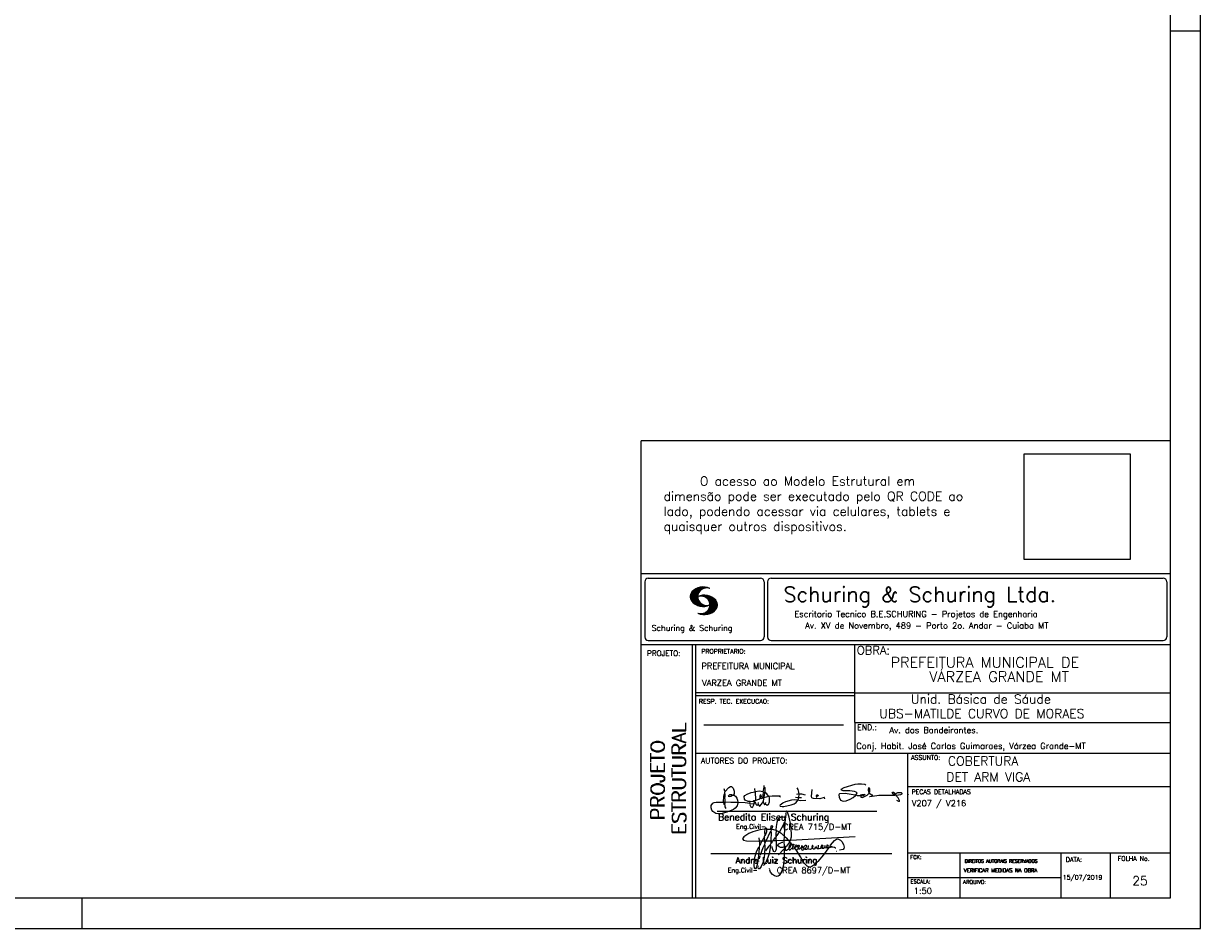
# Model space of a CAD drawing. Extents: x 0 to 84.1, y 0 to 59.4.
# Tile 4 of 6: x 45.2 to 84.1, y 0 to 30. Entities that reach past the tile are written whole.
import ezdxf

# ---------------------------------------------------------------- set-up
doc = ezdxf.new("R2010")
doc.units = 0
doc.header["$MEASUREMENT"] = 0
doc.layers.get('0').update_dxf_attribs({"linetype": 'CONTINUOUS'})
doc.layers.add('1', color=1, linetype='CONTINUOUS')
doc.layers.add('2', color=2, linetype='CONTINUOUS')
doc.styles.get("Standard").update_dxf_attribs({"font": 'ROMANS.SHX'})
picture_1 = doc.add_image_def('image1.png', size_in_pixel=(300, 300))

# ---------------------------------------------------------------- blocks, each defined once
blk = doc.blocks.new('assinaturabenedito')
at = {"color": 162}
for points in [[(80.21, 160.29), (79.88, 160.45), (79.72, 161.68), (80.29, 161.77), (80.46, 162.01), (80.54, 163.49), (80.37, 163.74), (80.54, 164.8), (80.46, 166.12), (80.29, 166.36), (80.37, 167.51), (82.43, 169.81), (83.41, 170.39), (83.9, 170.39), (84.81, 169.48), (85.38, 167.84), (85.46, 166.36), (85.13, 165.71), (86.12, 164.97), (86.94, 163.98), (87.35, 162.83), (87.43, 161.68), (87.19, 161.52), (83.66, 161.52), (80.46, 161.77)], [(80.46, 167.68), (80.21, 167.84), (79.88, 169.07)], [(96.95, 167.51), (96.79, 169.24)], [(101.55, 163.82), (102.04, 164.31), (102.28, 166.78), (102.28, 167.1), (101.55, 167.19), (101.46, 167.51), (101.96, 170.06), (102.28, 169.81), (102.28, 167.27)], [(101.96, 170.06), (102.04, 170.96)], [(120.99, 164.31), (121.24, 166.12), (121.16, 167.19), (120.66, 168.66), (120.09, 169.57)], [(155.13, 165.22), (153.4, 165.22), (152.58, 165.54), (153.16, 166.78), (152.67, 167.35), (151.85, 167.68), (149.14, 168.01), (145.61, 168.01), (144.71, 168.34), (144.46, 168.91), (146.1, 169.9), (152.17, 171.62), (153.65, 171.87), (155.7, 171.87), (157.43, 171.62), (158.08, 171.29)], [(159.89, 166.69), (159.89, 167.1), (160.22, 167.51), (160.22, 168.91), (160.05, 169.48), (159.56, 169.65), (159.23, 168.99), (159.23, 168.42), (159.56, 167.27), (159.8, 167.19)], [(79.55, 161.85), (79.72, 164.8), (79.88, 165.87), (80.21, 166.28)], [(84.48, 165.54), (84.15, 165.87), (83.57, 165.87), (82.84, 165.71), (82.1, 165.05), (82.59, 164.8), (83.57, 164.97), (84.48, 165.54)], [(84.48, 165.54), (85.05, 165.63)], [(94.32, 162.18), (93.09, 162.18), (91.53, 162.83), (91.12, 163.41), (90.96, 164.8), (91.29, 165.38), (92.52, 166.2), (94.82, 167.1), (97.03, 167.43), (97.11, 162.92)], [(94.08, 161.03), (94.32, 162.18), (95.88, 162.34), (96.21, 162.59), (96.95, 162.67)], [(96.87, 161.77), (96.54, 161.77), (95.88, 162.26)], [(98.59, 160.54), (98.1, 159.96), (97.61, 160.37), (97.36, 161.44), (96.87, 161.6), (97.03, 162.75), (99.08, 163.33), (99.9, 163.9), (100.48, 163.74), (101.3, 164.07), (101.55, 163.9), (101.38, 162.01)], [(101.46, 167.43), (99.17, 167.76), (97.11, 167.51)], [(98.59, 160.54), (99.17, 159.71), (99.58, 159.63), (100.56, 160.62), (101.38, 161.93), (102.12, 160.29), (102.69, 160.78), (103.6, 160.12), (104.42, 160.54), (104.99, 161.85), (104.99, 163.9), (104.66, 164.97), (106.3, 165.3), (110.57, 165.22), (110.74, 164.97), (110.49, 164.56)], [(99.9, 163.9), (100.48, 164.8), (100.4, 165.63), (99.9, 165.79), (99.49, 165.22), (99.58, 164.23), (99.82, 164.15)], [(101.3, 164.07), (101.55, 167.1)], [(102.04, 164.31), (104.58, 164.97)], [(104.34, 164.97), (103.51, 166.36), (102.69, 166.94), (102.37, 166.94)], [(110.74, 160.29), (110.57, 159.96), (110.74, 159.63), (111.88, 159.39), (112.87, 159.39), (116.89, 160.21), (118.53, 160.86), (119.68, 161.6), (120.5, 162.83)], [(110.74, 160.29), (112.29, 161.44), (113.94, 162.18), (117.22, 163.08), (118.86, 163.16), (122.22, 162.59), (124.85, 162.83)], [(120.83, 164.15), (119.19, 164.39)], [(121.16, 166.36), (119.76, 166.04)], [(120.83, 164.15), (120.58, 163)], [(120.83, 164.15), (121.07, 164.31), (122.47, 164.23)], [(121.24, 166.2), (121.48, 166.36), (122.55, 166.36), (124.6, 165.87)], [(135.35, 163.57), (135.27, 164.23), (135.11, 164.31), (132.64, 163.57), (129.12, 163.74), (128.62, 163.9), (128.3, 164.15), (128.05, 164.89), (128.46, 168.66)], [(130.84, 164.8), (130.76, 165.22), (131.25, 165.79), (131.58, 165.71), (131.66, 165.3), (131.41, 164.97), (130.84, 164.8)], [(130.84, 164.8), (130.76, 164.48), (130.92, 164.23)], [(152.26, 165.38), (152.17, 165.54), (151.11, 165.79), (146.68, 166.53), (143.56, 166.36), (143.23, 166.2), (143.15, 165.79), (143.31, 164.56), (144.13, 162.83), (145.61, 162.26), (147.25, 162.51), (149.38, 163.33), (151.02, 164.23), (152.26, 165.38)], [(152.26, 165.38), (152.5, 165.54)], [(155.21, 165.05), (155.13, 165.3), (155.37, 165.71), (156.03, 166.04), (157.26, 166.2), (157.43, 165.87), (157.18, 165.54), (156.6, 165.3), (155.21, 165.05)], [(155.21, 165.05), (155.29, 164.48), (156.19, 164.23), (158.82, 165.63), (159.89, 166.69), (161.36, 165.79), (161.61, 165.3), (161.61, 165.13), (161.12, 164.89), (160.3, 164.64), (159.97, 164.72)], [(161.61, 165.13), (165.22, 165.63), (174, 165.63), (174.41, 165.71), (174.49, 166.28)], [(176.63, 162.1), (176.63, 162.75), (175.81, 164.15), (174.99, 164.97), (174.82, 165.63), (177.36, 166.04), (178.02, 166.28), (178.02, 166.53), (177.78, 166.86), (177.36, 166.94), (175.56, 166.94), (174.66, 166.61), (174.49, 166.36), (173.02, 166.2), (172.61, 166.69), (172.93, 167.19), (173.34, 167.19), (173.75, 166.86), (173.84, 166.45)], [(173.59, 165.63), (173.59, 166.12)], [(174.82, 165.63), (174.58, 165.71)], [(176.63, 162.1), (176.13, 162.1), (175.07, 162.75)], [(181.55, 165.95), (181.47, 166.12)], [(87.43, 161.36), (87.1, 159.8), (86.04, 158.4), (84.97, 157.66), (81.44, 156.27), (78.16, 155.28), (76.68, 155.28), (75.37, 155.53), (73.73, 156.51), (73.15, 157.25), (72.66, 158.56), (72.74, 159.96), (73.65, 161.11), (74.38, 161.52), (75.53, 161.77), (79.64, 161.77)], [(80.21, 160.29), (80.46, 161.6)], [(80.21, 160.29), (80.37, 159.22), (80.87, 158.32)], [(94.08, 161.03), (91.53, 161.36), (87.43, 161.52)], [(94.08, 161.03), (94.08, 160.86)], [(96.29, 160.7), (94.24, 160.86), (94.08, 160.21), (94.57, 159.14), (95.39, 158.89), (95.8, 159.22), (96.29, 160.29), (96.29, 160.7)], [(96.29, 160.7), (96.87, 161.52)], [(98.59, 160.54), (98.76, 161.6)], [(102.78, 160.78), (102.86, 161.52)], [(176.63, 162.1), (176.63, 162.1)]]:
    blk.add_lwpolyline(points, dxfattribs=at)
blk = doc.blocks.new('assinaturanadre')
at = {"color": 162}
for points in [[(-225.3, 18.87), (-225.71, 15.34), (-225.87, 15.1), (-226.28, 15.26), (-226.36, 15.59), (-227.18, 16), (-229.07, 16), (-230.71, 15.18), (-231.94, 13.7), (-232.6, 11.73), (-233.01, 8.69), (-233.17, 5.9), (-233.01, 5.41), (-233.26, 2.62), (-233.26, 1.06), (-233.09, 0.65), (-233.34, -0.09), (-233.17, -0.67), (-233.17, -2.55), (-233.67, -2.8), (-235.23, -2.8), (-235.14, -2.23), (-233.42, -0.17)], [(-225.3, 18.87), (-225.46, 18.87), (-225.54, 18.46)], [(-225.3, 18.87), (-225.22, 19.04)], [(-221.69, -2.31), (-221.03, 0.57), (-220.87, 2.86), (-221.52, 9.6), (-222.84, 15.92), (-223.98, 19.86), (-224.56, 20.6), (-224.89, 20.68), (-225.22, 20.19), (-225.22, 19.53)], [(-225.87, 15.1), (-225.95, 13.46), (-226.28, 11.98), (-226.61, 11.73), (-227.59, 9.51), (-230.47, 4.42), (-229.32, 3.44), (-229.07, 3.44), (-227.43, 1.88), (-226.69, 1.63), (-226.61, 0.81), (-226.86, -2.47), (-226.77, -7.81), (-226.53, -8.71), (-226.86, -9.37), (-226.61, -10.68), (-226.69, -17.25), (-227.1, -21.27), (-227.76, -23.82), (-228.83, -27.19), (-229.56, -28.58), (-230.71, -29.9), (-231.53, -30.47), (-232.52, -30.72), (-234.41, -30.31), (-235.88, -29.24), (-237.44, -27.27), (-238.1, -25.79)], [(-237.2, 6.72), (-237.03, 8.78), (-236.78, 9.27), (-236.46, 9.43), (-236.13, 9.27), (-235.96, 8.53), (-236.29, 7.05), (-236.62, 6.39), (-236.87, 6.31)], [(-226.28, 11.98), (-226.12, 11.9), (-226.12, 10.83), (-226.69, 1.71)], [(-240.48, 6.64), (-245.98, 6.07), (-251.39, 4.42), (-254.59, 2.95), (-256.81, 1.55), (-258.37, 0.4), (-259.02, -0.26), (-259.43, -1.08), (-259.35, -1.49), (-258.86, -2.06), (-256.4, -2.8), (-246.55, -3.05), (-246.22, -2.8), (-246.39, -0.34)], [(-242.2, 0.15), (-243.19, -1.16), (-244.01, -2.97), (-246.22, -2.97)], [(-237.2, 6.72), (-236.95, 6.23), (-237.2, 4.67), (-237.61, 4.26), (-241.05, -2.97), (-241.95, -3.05), (-242.12, 0.81), (-241.95, 1.47), (-241.46, 1.88), (-240.4, 4.59), (-240.23, 6.56), (-237.36, 6.56), (-237.2, 6.72)], [(-241.87, 6.48), (-242.12, 4.51), (-242.04, 1.47)], [(-240.48, 6.64), (-240.48, 6.97), (-241.05, 7.38), (-241.63, 7.22), (-241.79, 6.64)], [(-237.28, 4.51), (-237.03, 4.1), (-237.11, -2.72), (-237.36, -2.88), (-240.89, -2.88)], [(-240.48, 6.64), (-240.31, 6.64)], [(-236.54, 6.48), (-234.98, 6.31), (-233.26, 5.82)], [(-233.01, 5.41), (-232.68, 5.49), (-230.63, 4.34), (-232.35, 1.55), (-233.01, 0.89)], [(-230.47, 4.42), (-230.47, 4.42)], [(-226.61, 0.81), (-226.36, 0.81), (-225.22, -0.17), (-224.97, -0.67), (-223.74, -1.9), (-223.66, -2.39), (-226.77, -2.55)], [(-221.69, -2.31), (-170.73, 0.81)], [(-246.14, -3.05), (-246.22, -5.76), (-246.06, -6), (-246.39, -7.4), (-246.3, -8.47), (-246.88, -14.54), (-247.62, -19.96), (-248.44, -23.33), (-249.18, -24.72), (-249.5, -24.89), (-250.08, -24.31), (-250.41, -21.93), (-250.41, -19.88), (-250, -16.76), (-248.44, -11.5), (-246.88, -7.97), (-246.47, -7.65)], [(-241.87, -4.11), (-242.12, -5.76), (-241.95, -6), (-241.95, -7.73), (-242.2, -13.15), (-242.78, -17.42), (-243.43, -19.96), (-244.74, -22.83), (-246.14, -24.72), (-246.47, -24.89), (-246.8, -24.72), (-247.21, -23.66)], [(-244.33, -3.05), (-245.32, -5.02), (-245.98, -5.84)], [(-242.12, -5.67), (-242.45, -6), (-243.51, -8.3), (-245.65, -13.97)], [(-242.04, -2.88), (-243.92, -2.97)], [(-237.11, -2.97), (-237.28, -3.87), (-237.28, -4.53), (-237.11, -4.69), (-237.61, -5.76), (-237.44, -6.25), (-238.02, -9.78), (-238.59, -12.57), (-239.66, -15.94), (-241.79, -20.78), (-242.61, -21.85), (-243.27, -22.1)], [(-241.13, -2.97), (-241.54, -3.95), (-241.87, -4.11), (-241.95, -3.13)], [(-237.61, -5.76), (-239, -7.15), (-241.38, -10.6)], [(-235.31, -2.64), (-235.8, -2.97), (-237.11, -2.88)], [(-235.88, -2.97), (-236.13, -3.62), (-237.03, -4.61)], [(-233.09, -2.8), (-233.01, -9.29), (-233.17, -9.94), (-233.91, -11.18), (-234.32, -11.26), (-234.9, -11.01), (-235.39, -10.27), (-236.13, -8.06), (-236.21, -7.15)], [(-226.86, -2.55), (-233.17, -2.72)], [(-226.77, -7.56), (-227.84, -7.89), (-229.65, -7.89), (-230.71, -7.48), (-231.7, -6.66), (-231.78, -6), (-230.96, -5.1), (-228.25, -3.79), (-227.68, -3.79)], [(-222.43, -3.29), (-222.43, -3.7), (-224.97, -6.82), (-226.61, -7.4)], [(-226.04, -8.47), (-226.45, -8.63)], [(-225.05, -6.91), (-226.04, -8.55), (-225.87, -8.79), (-225.95, -9.7), (-225.54, -10.03), (-224.97, -10.03), (-223.16, -8.96)], [(-221.69, -2.31), (-223.57, -2.39)], [(-221.36, -4.85), (-222.18, -5.35), (-222.34, -6.09), (-222.75, -6.66), (-223.08, -7.97), (-223.08, -8.88), (-222.67, -9.78), (-222.34, -9.86), (-222.01, -9.78), (-220.54, -8.47)], [(-221.19, -5.1), (-221.28, -6.09), (-221.6, -6.74), (-222.43, -8.06), (-222.92, -8.38)], [(-221.85, -2.39), (-222.43, -3.29), (-222.84, -2.88), (-222.84, -2.55)], [(-222.43, -3.7), (-221.44, -4.36), (-221.36, -4.94), (-220.78, -5.18), (-220.29, -5.92), (-219.96, -6), (-219.47, -5.35), (-219.14, -5.26), (-218.98, -5.51), (-219.39, -6.5), (-219.96, -6.99), (-220.21, -7.56), (-220.46, -8.47), (-220.05, -9.04), (-219.55, -9.12), (-218.4, -8.55), (-217.91, -9.37), (-217.34, -9.7), (-216.02, -9.12), (-215.7, -8.71), (-215.04, -9.04), (-214.3, -9.04), (-212.99, -7.81), (-212.91, -7.07), (-212.66, -6.58), (-212.41, -6.58), (-212.17, -6.91), (-212.33, -7.81), (-212.58, -8.14), (-212.99, -7.97)], [(-219.96, -6), (-219.8, -6.74)], [(-219.8, -6.82), (-219.88, -7.07)], [(-219.8, -6.91), (-218.57, -7.89), (-218.32, -7.73), (-217.58, -6.17), (-217.26, -5.84), (-216.93, -6), (-216.85, -6.82), (-217.58, -7.81), (-218.4, -8.22), (-218.49, -7.97)], [(-218.4, -8.22), (-218.4, -8.47)], [(-190.51, -6.82), (-189.52, -7.32), (-189.77, -7.81), (-190.42, -8.06), (-191.57, -7.97), (-195.76, -13.72), (-200.19, -18.89), (-203.31, -21.93), (-205.03, -23), (-206.1, -23.33), (-207.49, -23.25), (-208.48, -22.67), (-210.94, -20.21), (-212.58, -17.66), (-213.81, -15.2), (-216.85, -10.6), (-217.17, -9.78)], [(-215.53, -8.3), (-215.86, -7.73), (-215.86, -6.82), (-215.45, -6), (-215.2, -6), (-214.96, -6.33), (-214.88, -7.23), (-215.53, -8.3)], [(-215.53, -8.3), (-215.53, -8.63)], [(-212.66, -8.14), (-212.99, -9.37), (-212.91, -9.78), (-212.25, -10.03), (-211.18, -9.53), (-210.94, -9.29), (-211.27, -8.63), (-211.27, -8.06), (-210.86, -7.23), (-210.03, -6.09), (-209.3, -6), (-209.05, -7.15), (-209.54, -8.14), (-210.36, -9.12), (-210.2, -9.37), (-208.72, -9.21), (-207.9, -8.63), (-207.41, -6.82), (-207.49, -6.41)], [(-212.66, -6.58), (-212.91, -6.33)], [(-210.36, -9.12), (-210.86, -9.21)], [(-204.54, -8.14), (-204.54, -8.55), (-205.28, -9.12), (-206.26, -9.45), (-207.49, -9.29), (-207.9, -8.79)], [(-204.54, -8.14), (-204.04, -7.81), (-203.96, -6.99), (-204.37, -6.41), (-204.78, -6.41), (-204.87, -7.73), (-204.54, -8.14)], [(-202.24, -7.15), (-202.08, -8.06), (-202.98, -9.29), (-203.47, -9.29), (-204.45, -8.63)], [(-201.42, -7.07), (-201.5, -7.48), (-201.25, -8.22), (-200.6, -8.71), (-200.02, -8.71)], [(-201.09, -6.5), (-201.09, -6.5)], [(-196.33, -7.48), (-197.23, -8.3), (-198.14, -8.71), (-199.2, -9.04), (-199.78, -8.96), (-199.94, -8.63), (-199.53, -7.07), (-199.53, -6.25)], [(-196.33, -7.48), (-196.09, -6.82), (-196.17, -6.41), (-196.99, -6.17), (-197.56, -6.82), (-197.73, -7.32), (-197.73, -7.81), (-197.48, -8.22)], [(-194.77, -7.89), (-195.84, -8.71), (-196.5, -8.79), (-197.15, -8.38)], [(-194.77, -7.23), (-194.28, -6.74), (-194.28, -6.41), (-194.77, -6.74), (-194.77, -7.23)], [(-194.77, -7.23), (-194.77, -7.97), (-194.61, -8.06), (-193.13, -8.14), (-192.15, -7.81), (-191.74, -7.97)], [(-192.06, -7.73), (-191.74, -7.07), (-191.98, -6.5), (-192.64, -6), (-193.13, -6), (-193.3, -7.07), (-192.64, -7.81)], [(-190.51, -6.82), (-191.33, -7.89)], [(-190.51, -6.82), (-190.18, -6.17), (-187.06, -2.39), (-185.58, -1.41), (-184.35, -1.24), (-182.46, -2.23), (-181.32, -3.21), (-179.92, -5.59), (-179.43, -7.65), (-179.59, -8.79), (-180.25, -9.62), (-183.04, -10.03)], [(-189.44, -7.23), (-189.11, -6.99), (-188.78, -7.32)], [(-189.44, -7.23), (-189.19, -7.56), (-188.7, -7.4), (-187.39, -7.81), (-186.73, -7.81), (-186.48, -8.14), (-186.07, -8.22)], [(-246.39, -16.43), (-246.39, -16.84)], [(-246.06, -15.36), (-246.22, -16.1)], [(-245.81, -14.54), (-245.89, -15.03)], [(-226.86, -9.29), (-231.21, -13.8)], [(-185.42, -10.77), (-185.17, -10.77)], [(-247.29, -22.34), (-247.29, -22.92)], [(-246.8, -18.57), (-246.88, -19.06)], [(-238.43, -24.64), (-238.43, -24.81)], [(-238.26, -25.22), (-238.18, -25.46)]]:
    blk.add_lwpolyline(points, dxfattribs=at)

msp = doc.modelspace()

# ---------------------------------------------------------------- linework, layer by layer
at = {"layer": '2', "linetype": 'Continuous'}
for p, q in [((84.100006, 0), (84.100006, 59.400002)), ((84.100006, 29.700001), (83.100006, 29.700001)), ((65.600006, 1), (65.600006, 16.142713)), ((83.100006, 16.142713), (65.600006, 16.142713)), ((65.600006, 11.755142), (83.100006, 11.755135)), ((65.715988, 11.477417), (65.715988, 9.648308)), ((65.832489, 11.593918), (69.548996, 11.593918)), ((67.221772, 10.985771), (67.528321, 11.292321)), ((67.222123, 10.971993), (67.545929, 11.295792)), ((67.222489, 10.958214), (67.56427, 11.300003)), ((67.224472, 10.94606), (67.581131, 11.302727)), ((67.2267, 10.934159), (67.596314, 11.303772)), ((67.228943, 10.922257), (67.612336, 11.305649)), ((67.232178, 10.911354), (67.626831, 11.306015)), ((67.235916, 10.900948), (67.642014, 11.307053)), ((67.239655, 10.890557), (67.656281, 11.307183)), ((67.243561, 10.880333), (67.669251, 11.306015)), ((67.608673, 11.231301), (67.68306, 11.305702)), ((67.638062, 11.246552), (67.69574, 11.30423)), ((67.662873, 11.257233), (67.708405, 11.302758)), ((67.681977, 11.2622), (67.721238, 11.301461)), ((67.702469, 11.268563), (67.733063, 11.299149)), ((67.718491, 11.270424), (67.744904, 11.296837)), ((67.734482, 11.272286), (67.757004, 11.294808)), ((67.750473, 11.274147), (67.768555, 11.292221)), ((69.665497, 11.477417), (69.665497, 9.648308)), ((69.778748, 11.477417), (69.778748, 9.648308)), ((69.895249, 11.593918), (82.867508, 11.593918)), ((82.984009, 11.477417), (82.984009, 9.648308)), ((67.222168, 11.000305), (67.508011, 11.286148)), ((67.224366, 11.016648), (67.488404, 11.280686)), ((67.226578, 11.03299), (67.465409, 11.271813)), ((67.232437, 11.052986), (67.439469, 11.26001)), ((67.239258, 11.073952), (67.410523, 11.245209)), ((67.248612, 10.871239), (67.520584, 11.143219)), ((67.252747, 11.10157), (67.374314, 11.223145)), ((67.253647, 10.862129), (67.502121, 11.110611)), ((67.258683, 10.853035), (67.491593, 11.085945)), ((67.264267, 10.84449), (67.483597, 11.06382)), ((67.270783, 10.836869), (67.47966, 11.045746)), ((67.277298, 10.829247), (67.475876, 11.027817)), ((67.283814, 10.821625), (67.474167, 11.011971)), ((67.290558, 10.814232), (67.473114, 10.996781)), ((67.296936, 10.807419), (67.470307, 10.980797)), ((67.304734, 10.800133), (67.473206, 10.968598)), ((67.311829, 10.793083), (67.474121, 10.955384)), ((67.319168, 10.786293), (67.475159, 10.942276)), ((67.326828, 10.779808), (67.477616, 10.930596)), ((67.334488, 10.773323), (67.480088, 10.918923)), ((67.342133, 10.766846), (67.482544, 10.90725)), ((67.531494, 10.998619), (67.546158, 11.013283)), ((67.548691, 11.001663), (67.565323, 11.018303)), ((67.563156, 11.001992), (67.584885, 11.023735)), ((67.577607, 11.00232), (67.601899, 11.026612)), ((67.592072, 11.002648), (67.619477, 11.030045)), ((67.604584, 11.001007), (67.635239, 11.03167)), ((67.617234, 10.999535), (67.651505, 11.033806)), ((67.62999, 10.998154), (67.666199, 11.034363)), ((67.64122, 10.99524), (67.680893, 11.03492)), ((67.652436, 10.992317), (67.695603, 11.035485)), ((67.664337, 10.990074), (67.708985, 11.034729)), ((67.674881, 10.986489), (67.72316, 11.034767)), ((67.684327, 10.981789), (67.736191, 11.033654)), ((67.694321, 10.977654), (67.748459, 11.031792)), ((67.704605, 10.973801), (67.761597, 11.0308)), ((67.71431, 10.969368), (67.773758, 11.028824)), ((67.722412, 10.963333), (67.785233, 11.026146)), ((67.732499, 10.959282), (67.797608, 11.024391)), ((67.740387, 10.953034), (67.808838, 11.021485)), ((67.749115, 10.947632), (67.819702, 11.018219)), ((67.756165, 10.940537), (67.830765, 11.015137)), ((67.765198, 10.93544), (67.841874, 11.012116)), ((67.77211, 10.928208), (67.852234, 11.008339)), ((67.779831, 10.921784), (67.86261, 11.004555)), ((67.78592, 10.913735), (67.873307, 11.001122)), ((67.794007, 10.907692), (67.883316, 10.997002)), ((67.799912, 10.899468), (67.892731, 10.992279)), ((67.806626, 10.892029), (67.902451, 10.987854)), ((67.811753, 10.883019), (67.912232, 10.983506)), ((67.817658, 10.874802), (67.921875, 10.979012)), ((67.823761, 10.866768), (67.930436, 10.973442)), ((67.829499, 10.858353), (67.940003, 10.968857)), ((67.833527, 10.848244), (67.948655, 10.963379)), ((67.838395, 10.83899), (67.957047, 10.957634)), ((67.843323, 10.829773), (67.965561, 10.952019)), ((67.848358, 10.817597), (67.975678, 10.944924)), ((67.852341, 10.806755), (67.985031, 10.939453)), ((67.856202, 10.794724), (67.99379, 10.932312)), ((67.859864, 10.781189), (68.003067, 10.924393)), ((67.862656, 10.768639), (68.01175, 10.91774)), ((67.865235, 10.753647), (68.02092, 10.90934)), ((67.866318, 10.73967), (68.029206, 10.90255)), ((67.350098, 10.760674), (67.485901, 10.896469)), ((67.358338, 10.754769), (67.489655, 10.886078)), ((67.366577, 10.748863), (67.493409, 10.875695)), ((67.374802, 10.742966), (67.497208, 10.865357)), ((67.383393, 10.737427), (67.502076, 10.856102)), ((67.392228, 10.732109), (67.506958, 10.84684)), ((67.401062, 10.726807), (67.511841, 10.837578)), ((67.409882, 10.721497), (67.516922, 10.828537)), ((67.41919, 10.71666), (67.522843, 10.820305)), ((67.428635, 10.711968), (67.528748, 10.812088)), ((67.43808, 10.707276), (67.534668, 10.803864)), ((67.447541, 10.702599), (67.540802, 10.795861)), ((67.457642, 10.698563), (67.547699, 10.78862)), ((67.467743, 10.694519), (67.554612, 10.781388)), ((67.477829, 10.690483), (67.561509, 10.774155)), ((67.488205, 10.686714), (67.568589, 10.767105)), ((67.499009, 10.683373), (67.576477, 10.760849)), ((67.509796, 10.680031), (67.584366, 10.754601)), ((67.5206, 10.676697), (67.592255, 10.74836)), ((67.532074, 10.674027), (67.600327, 10.742287)), ((67.543625, 10.671448), (67.609238, 10.737053)), ((67.555176, 10.668869), (67.618134, 10.731819)), ((67.5672, 10.666748), (67.627045, 10.726586)), ((67.579605, 10.665009), (67.636261, 10.721665)), ((67.591996, 10.663277), (67.646256, 10.717522)), ((67.604782, 10.661919), (67.65625, 10.713379)), ((67.618134, 10.661141), (67.66623, 10.709244)), ((67.631501, 10.660355), (67.676911, 10.705773)), ((67.64531, 10.660042), (67.688126, 10.702851)), ((67.65976, 10.660355), (67.699341, 10.699936)), ((67.671296, 10.38913), (68.095734, 10.813568)), ((67.67421, 10.660668), (67.710678, 10.697136)), ((67.685135, 10.388832), (68.100952, 10.804665)), ((67.690598, 10.661675), (67.723847, 10.694931)), ((67.69896, 10.388527), (68.104996, 10.794571)), ((67.708161, 10.663521), (67.737625, 10.692986)), ((67.713776, 10.389206), (68.107529, 10.782967)), ((67.725296, 10.66594), (67.750779, 10.691422)), ((67.728806, 10.390091), (68.110825, 10.77211)), ((67.741867, 10.668862), (67.765747, 10.692742)), ((67.744095, 10.391251), (68.114106, 10.761261)), ((67.76027, 10.672806), (67.780136, 10.692681)), ((67.760544, 10.393555), (68.11557, 10.748596)), ((67.776978, 10.395859), (68.117249, 10.736138)), ((67.780106, 10.677895), (67.794464, 10.692261)), ((67.794464, 10.692261), (67.79654, 10.694336)), ((67.794861, 10.399597), (68.118943, 10.723679)), ((67.798127, 10.683296), (67.810562, 10.69574)), ((67.81305, 10.403664), (68.118515, 10.709122)), ((67.81717, 10.689835), (67.825379, 10.698044)), ((67.822358, 10.554344), (68.091095, 10.823075)), ((67.832825, 10.409302), (68.118134, 10.694611)), ((67.833084, 10.695977), (67.839569, 10.702462)), ((67.840729, 10.586838), (68.086777, 10.832894)), ((67.848709, 10.608963), (68.081818, 10.842072)), ((67.853302, 10.415634), (68.117768, 10.680092)), ((67.856934, 10.63131), (68.075089, 10.849472)), ((67.860703, 10.649239), (68.070359, 10.858895)), ((67.865174, 10.667847), (68.063507, 10.866165)), ((67.866242, 10.683037), (68.057556, 10.874352)), ((67.867295, 10.698235), (68.049775, 10.880722)), ((67.867905, 10.725861), (68.036682, 10.894646)), ((67.868119, 10.711846), (68.043793, 10.887528)), ((67.876404, 10.424599), (68.113495, 10.66169)), ((67.901276, 10.435334), (68.11023, 10.644287)), ((67.929581, 10.449501), (68.101624, 10.621544)), ((67.966126, 10.471909), (68.08902, 10.594803)), ((68.045029, 10.536675), (68.057724, 10.54937)), ((67.550324, 10.409546), (67.562592, 10.421799)), ((67.561463, 10.40654), (67.576416, 10.421486)), ((67.572602, 10.403542), (67.590226, 10.421173)), ((67.583756, 10.400551), (67.606156, 10.422959)), ((67.595673, 10.398346), (67.622162, 10.424828)), ((67.607605, 10.396141), (67.639588, 10.428116)), ((67.619553, 10.393929), (67.658707, 10.43309)), ((67.632141, 10.392388), (67.679932, 10.440178)), ((67.644959, 10.391075), (67.704071, 10.450188)), ((67.657776, 10.389756), (67.737152, 10.469132)), ((65.600006, 9.399994), (83.100006, 9.399994)), ((65.832489, 9.531807), (69.548996, 9.531807)), ((67.300385, 5.799996), (67.300385, 9.399994)), ((67.400391, 5.799996), (67.400391, 9.399994)), ((69.895249, 9.531807), (82.867508, 9.531807)), ((72.668579, 6.816429), (72.668579, 9.399994)), ((83.100006, 9.399994), (83.100006, 1)), ((72.668579, 7.799995), (67.400391, 7.799995)), ((72.668579, 7.799995), (83.100006, 7.800003)), ((72.668579, 7.699995), (67.400391, 7.699995)), ((67.670312, 6.739054), (72.288888, 6.739054)), ((72.668579, 6.816429), (83.100006, 6.816437)), ((72.668579, 6.816429), (72.668579, 5.799996)), ((67.300385, 1), (67.300385, 5.799996)), ((67.400391, 1), (67.400391, 5.799996)), ((67.400391, 5.799996), (83.100006, 5.799996)), ((74.42096, 4.799996), (74.42096, 5.799996)), ((74.420958, 4.701716), (83.100005, 4.701724)), ((74.42096, 1), (74.42096, 4.799996)), ((68.11142, 3.880457), (73.389855, 3.880457)), ((67.897606, 2.480272), (73.894493, 2.480272)), ((74.42096, 2.505768), (83.100006, 2.505776)), ((76.14679, 1), (76.14679, 2.505776)), ((79.496476, 1), (79.496476, 2.505776)), ((81.120974, 1), (81.120974, 2.505774)), ((74.42096, 1.691735), (79.496476, 1.691742)), ((47.100006, 0), (47.100006, 1)), ((65.600006, 0), (65.600006, 1)), ((83.100006, 1), (65.600006, 1)), ((0, 0), (84.100006, 0))]:
    msp.add_line(p, q, dxfattribs=at)
msp.add_lwpolyline([(83.100006, 1), (2.5, 1), (2.5, 58.400002), (83.100006, 58.400002), (83.100006, 1)], dxfattribs=at)
for centre, radius, start, end in [((65.832489, 11.477417), 0.116502, 90, 180), ((67.648087, 10.815277), 0.491555, 63.393265, 138.909058), ((69.548996, 11.477417), 0.116502, 0, 90), ((69.895249, 11.477417), 0.116502, 90, 180), ((82.867508, 11.477417), 0.116502, 0, 90), ((67.465149, 10.98227), 0.243989, 140.229431, 231.895096), ((67.76323, 10.98333), 0.291044, 68.851509, 291.148499), ((67.692337, 10.543831), 0.491555, 41.090942, 116.606735), ((67.577195, 10.711891), 0.291044, 248.851501, 111.148491), ((67.648087, 11.15139), 0.491555, 218.229782, 296.60672), ((67.692337, 10.879952), 0.491555, 243.393265, 321.770233), ((67.875275, 10.710823), 0.243989, 308.104889, 39.770576), ((65.832489, 9.648308), 0.116502, 180, 270), ((69.548996, 9.648308), 0.116502, 270, 0), ((69.895249, 9.648308), 0.116502, 180, 270), ((82.867508, 9.648308), 0.116502, 270, 0)]:
    msp.add_arc(centre, radius, start, end, dxfattribs=at)

# ---------------------------------------------------------------- block references
at = {"xscale": 0.06, "yscale": 0.06, "zscale": 0.06}
msp.add_blockref('assinaturabenedito', (63.548427, -5.523744), dxfattribs=at)
at = {"linetype": 'Continuous', "xscale": 0.042, "yscale": 0.042, "zscale": 0.042}
msp.add_blockref('assinaturanadre', (79.849688, 3.01472), dxfattribs=at)

# ---------------------------------------------------------------- texts
at = {"linetype": 'Continuous', "insert": (66.338308, 14.957831), "char_height": 0.3, "attachment_point": 1}
msp.add_mtext_dynamic_manual_height_columns('^IO acesso ao Modelo Estrutural em dimensão pode ser executado pelo QR CODE ao lado, podendo acessar via celulares, tablets e quaisquer outros dispositivos.', width=10.84065058, gutter_width=1.5, heights=[3.742444], dxfattribs=at)
at = {"layer": '1', "linetype": 'Continuous'}
for s, height, p in [('PREFEITURA MUNICIPAL DE', 0.35, (73.846579, 8.633815)), (' VÁRZEA GRANDE MT', 0.35, (74.88894, 8.159332)), ('Unid. Básica de Sáude', 0.3, (74.522022, 7.441803)), ('UBS-MATILDE CURVO DE MORAES', 0.3, (73.47419, 6.963667)), ('Av. dos Bandeirantes.', 0.2, (73.808698, 6.465806)), ('Conj. Habit. José Carlos Guimaraes, Várzea Grande-MT', 0.2, (72.714314, 5.940867)), ('COBERTURA', 0.3, (75.746012, 5.394229)), ('DET ARM VIGA', 0.3, (75.691529, 4.867567)), ('V207 / V216', 0.2, (74.549529, 4.045831))]:
    msp.add_text(s, height=height, dxfattribs=at).set_placement(p)
at = {"layer": '1', "linetype": 'Continuous', "insert": (81.841532, 1.729188), "char_height": 0.3, "attachment_point": 1}
msp.add_mtext_dynamic_manual_height_columns('25', width=0.86139052, gutter_width=1, heights=[0], dxfattribs=at)
at = {"layer": '2', "linetype": 'Continuous'}
for s, height, p in [('Schuring & Schuring Ltda.', 0.5, (70.306839, 10.806786)), ('Escritorio Tecnico B.E.SCHURING - Projetos de Engenharia', 0.2, (70.664673, 10.308487)), ('Av. XV de Novembro, 489 - Porto 2o. Andar - Cuiaba MT', 0.2, (71.023194, 9.925888)), ('Schuring & Schuring', 0.19, (65.944336, 9.851486)), ('OBRA:', 0.278755, (72.732109, 9.070375)), ('PROJETO:', 0.175, (65.793152, 9.021591)), ('PROPRIETARIO:', 0.15, (67.584534, 9.097367)), ('PREFEITURA MUNICIPAL', 0.2, (67.590642, 8.588706)), ('VARZEA GRANDE MT', 0.2, (67.612163, 8.027363)), ('RESP. TEC. EXECUCAO:', 0.15, (67.506005, 7.444514)), ('END.:', 0.185837, (72.743767, 6.565421)), ('AUTORES DO PROJETO:', 0.185837, (67.572014, 5.463953)), ('ASSUNTO:', 0.15, (74.525462, 5.581304)), ('PECAS DETALHADAS', 0.15, (74.54287, 4.447065)), ('Benedito Eliseu Schuring', 0.22, (68.138321, 3.577287)), ('Benedito Eliseu Schuring', 0.22, (68.149796, 3.577287)), ('Eng.Civil-', 0.15, (68.737209, 3.298847)), ('CREA 715/D-MT', 0.2, (70.290742, 3.262761)), ('Andre Luiz Schuring', 0.2, (68.716739, 2.158082)), ('Andre Luiz Schuring', 0.2, (68.734296, 2.149201)), ('FCK:', 0.125, (74.500763, 2.299423)), ('DATA:', 0.15, (79.648044, 2.2071)), ('FOLHA No.', 0.15, (81.365514, 2.23814)), ('Eng.Civil-', 0.15, (68.462773, 1.853249)), ('CREA 8697/D-MT', 0.2, (70.08334, 1.825346)), ('VERIFICAR MEDIDAS NA OBRA', 0.125, (76.271485, 1.861862)), ('VERIFICAR MEDIDAS NA OBRA', 0.125, (76.280457, 1.861862)), ('DIREITOS AUTORAIS RESERVADOS', 0.11, (76.294724, 2.176125)), ('DIREITOS AUTORAIS RESERVADOS', 0.11, (76.303696, 2.176125)), ('ESCALA:', 0.125, (74.507035, 1.490738)), ('ARQUIVO:', 0.125, (76.249054, 1.475601)), ('15/07/2019', 0.15, (79.544345, 1.615775)), ('1:50', 0.2, (74.617035, 1.144112))]:
    msp.add_text(s, height=height, dxfattribs=at).set_placement(p)
for s, p in [('ESTRUTURAL', (67.073731, 3.12536)), ('ESTRUTURAL', (67.073731, 3.094507)), ('PROJETO', (66.369095, 3.606125)), ('PROJETO', (66.369095, 3.575272))]:
    msp.add_text(s, height=0.45, rotation=90, dxfattribs=at).set_placement(p)

# ---------------------------------------------------------------- pictures from other files: only their frames are drawn
at = {"linetype": 'Continuous'}
image = msp.add_image(picture_1, insert=(78.268111, 12.209568), size_in_units=(3.506887, 3.506887), dxfattribs=at)
image.dxf.flags = 15

doc.saveas('drawing.dxf')
